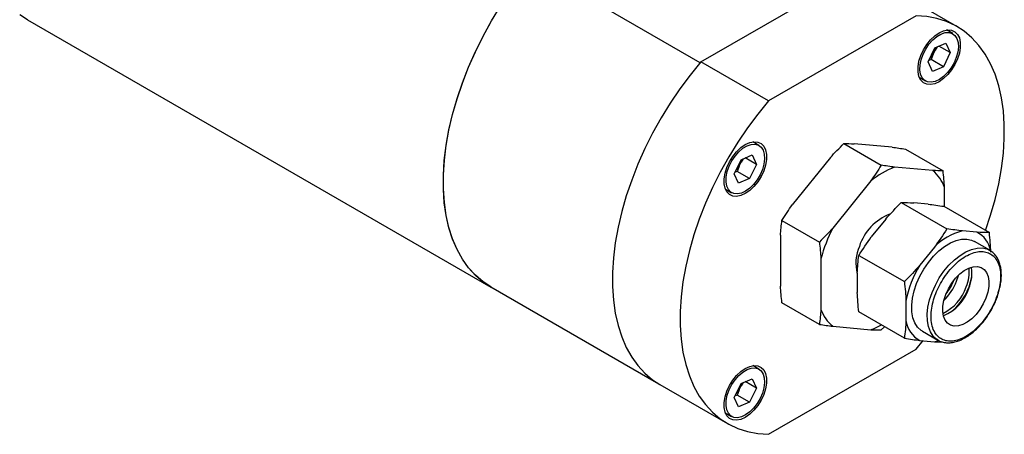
# Model space of a CAD drawing. Header units: inches. Extents: x 7 to 41.4, y 5.3 to 27.
# Tile 10 of 13: x 34.3 to 41.4, y 13.9 to 16.9. Entities that reach past the tile are written whole.
import ezdxf

# ---------------------------------------------------------------- set-up
doc = ezdxf.new("R2010")
doc.units = ezdxf.units.IN
doc.header["$LTSCALE"] = 4
doc.header["$MEASUREMENT"] = 0

msp = doc.modelspace()

# ---------------------------------------------------------------- linework, layer by layer
at = {"color": 7, "linetype": 'Continuous', "lineweight": 25}
for p, q in [((39.2369, 16.584), (38.0178, 17.2877)), ((39.2418, 16.5897), (40.3059, 17.204)), ((41.0877, 16.8454), (40.6005, 17.1266)), ((34.3871, 16.8941), (37.7278, 14.9655)), ((40.793, 16.9228), (39.729, 16.3085)), ((41.058, 16.7938), (41.0125, 16.8201)), ((40.88, 16.5896), (40.9289, 16.6914)), ((40.9289, 16.6914), (41.0086, 16.7252)), ((40.9451, 16.6983), (40.9305, 16.6746)), ((41.0393, 16.6571), (40.9583, 16.7039)), ((41.0086, 16.7252), (41.0393, 16.6571)), ((40.9157, 16.6438), (40.9305, 16.6746)), ((41.0393, 16.6571), (40.9903, 16.5553)), ((39.729, 16.3085), (39.2418, 16.5897)), ((40.9107, 16.5215), (40.88, 16.5896)), ((40.9022, 16.6062), (40.8855, 16.601)), ((40.9903, 16.5553), (40.9022, 16.6062)), ((40.9903, 16.5553), (40.9107, 16.5215)), ((40.8165, 16.4787), (40.8612, 16.4529)), ((39.6608, 15.9872), (39.6155, 16.0134)), ((40.2721, 16.0008), (40.5422, 15.8449)), ((40.621, 15.975), (40.3465, 15.9996)), ((39.5317, 15.8848), (39.6114, 15.9186)), ((39.6114, 15.9186), (39.6421, 15.8505)), ((40.1755, 15.9009), (39.9011, 15.5595)), ((40.7176, 15.961), (40.9876, 15.8051)), ((39.4827, 15.7829), (39.5317, 15.8848)), ((39.5185, 15.8371), (39.5333, 15.8679)), ((39.5479, 15.8917), (39.5333, 15.8679)), ((39.6421, 15.8505), (39.5611, 15.8973)), ((39.6421, 15.8505), (39.5931, 15.7487)), ((40.9133, 15.8063), (40.6388, 15.8308)), ((39.5134, 15.7149), (39.4827, 15.7829)), ((39.5049, 15.7996), (39.4882, 15.7944)), ((39.5931, 15.7487), (39.5049, 15.7996)), ((39.5931, 15.7487), (39.5134, 15.7149)), ((40.4678, 15.7322), (40.1934, 15.3907)), ((39.4187, 15.6724), (39.464, 15.6463)), ((40.9987, 15.5451), (40.9987, 15.6847)), ((40.6869, 15.5757), (41.0154, 15.3861)), ((40.8809, 15.5638), (40.777, 15.5731)), ((40.9932, 15.5484), (41.3217, 15.3587)), ((39.8267, 15.4467), (40.0968, 15.2908)), ((40.5746, 15.4563), (40.4708, 15.3271)), ((39.8156, 15.3392), (39.8156, 14.9732)), ((41.2316, 15.3613), (41.1278, 15.3706)), ((41.3249, 15.231), (41.2136, 15.2953)), ((40.3807, 15.1948), (40.7092, 15.0052)), ((40.9254, 15.2538), (40.8215, 15.1246)), ((40.1079, 15.1704), (40.1079, 14.8044)), ((40.3696, 15.0663), (40.3696, 14.9278)), ((37.7285, 14.9668), (38.9225, 14.2776)), ((40.0968, 14.6969), (39.8267, 14.8528)), ((40.7204, 14.8638), (40.7204, 14.7253)), ((40.7092, 14.5968), (40.3807, 14.7865)), ((41.3183, 14.773), (41.3322, 14.7949)), ((40.1934, 14.6828), (40.4678, 14.6583)), ((40.5422, 14.6571), (40.5646, 14.6803)), ((40.8396, 14.6474), (40.9509, 14.5832)), ((40.793, 14.5181), (40.8439, 14.5794)), ((40.8215, 14.5814), (40.9254, 14.5721)), ((40.9254, 14.5721), (40.9842, 14.5704)), ((39.729, 13.9039), (40.793, 14.5181)), ((39.6608, 14.3737), (39.6161, 14.3995)), ((39.4827, 14.1695), (39.5317, 14.2713)), ((39.5317, 14.2713), (39.6114, 14.3051)), ((39.5479, 14.2782), (39.5333, 14.2545)), ((39.6421, 14.2371), (39.5611, 14.2838)), ((39.6114, 14.3051), (39.6421, 14.2371)), ((38.9471, 14.2625), (39.4343, 13.9813)), ((39.5185, 14.2237), (39.5333, 14.2545)), ((39.6421, 14.2371), (39.5931, 14.1352)), ((39.5134, 14.1014), (39.4827, 14.1695)), ((39.5049, 14.1861), (39.4882, 14.1809)), ((39.5931, 14.1352), (39.5049, 14.1861)), ((39.5931, 14.1352), (39.5134, 14.1014)), ((39.4184, 14.0591), (39.464, 14.0328))]:
    msp.add_line(p, q, dxfattribs=at)
at = {"color": 7, "linetype": 'Continuous', "lineweight": 25, "flags": 128}
for points in [[(37.7285, 14.9668), (37.6733, 15.0033), (37.618, 15.0506), (37.568, 15.1056), (37.5236, 15.1679), (37.4851, 15.2372), (37.4527, 15.3131), (37.4265, 15.3951), (37.4067, 15.4829), (37.3935, 15.5759), (37.3868, 15.6735), (37.3868, 15.7753), (37.3935, 15.8806), (37.4067, 15.9888), (37.4265, 16.0994), (37.4527, 16.2117), (37.4851, 16.3251), (37.5236, 16.4388), (37.568, 16.5524), (37.618, 16.6651), (37.6733, 16.7762), (37.7336, 16.8852), (37.7986, 16.9915)], [(34.3871, 16.8941), (34.3319, 16.9305)], [(41.2933, 15.3751), (41.3302, 15.4842), (41.363, 15.5981), (41.3894, 15.7109), (41.4093, 15.8221), (41.4227, 15.9308), (41.4294, 16.0367), (41.4294, 16.1389), (41.4227, 16.237), (41.4093, 16.3304), (41.3894, 16.4185), (41.363, 16.5008), (41.3302, 16.5769), (41.2913, 16.6464), (41.2466, 16.7087), (41.1961, 16.7637), (41.1403, 16.8108), (41.0795, 16.85), (41.0139, 16.8809), (40.9441, 16.9035), (40.8703, 16.9174), (40.793, 16.9228)], [(37.7639, 14.9464), (37.7329, 14.9626), (37.6725, 15.002), (37.6172, 15.0493), (37.5672, 15.1042), (37.5229, 15.1666), (37.4843, 15.2358), (37.4519, 15.3117), (37.4257, 15.3938), (37.406, 15.4816), (37.3927, 15.5745), (37.3861, 15.6722), (37.3861, 15.774), (37.3927, 15.8793), (37.406, 15.9875), (37.4257, 16.0981), (37.4519, 16.2104), (37.4843, 16.3238), (37.5229, 16.4375), (37.5672, 16.5511), (37.6172, 16.6637), (37.6725, 16.7749), (37.7281, 16.8757)], [(40.9598, 16.4469), (40.928, 16.4324), (40.8976, 16.4262), (40.8698, 16.4287), (40.846, 16.4397), (40.8272, 16.4587), (40.8142, 16.485), (40.8076, 16.5173), (40.8076, 16.5543), (40.8142, 16.5943), (40.8272, 16.6356), (40.846, 16.6763), (40.8698, 16.7148), (40.8976, 16.7493), (40.928, 16.7783), (40.9598, 16.8005), (40.9917, 16.815), (41.0221, 16.8212), (41.0498, 16.8187), (41.0736, 16.8077), (41.0924, 16.7886), (41.1054, 16.7624), (41.1121, 16.7301), (41.1121, 16.6931), (41.1054, 16.6531), (41.0924, 16.6118), (41.0736, 16.5711), (41.0498, 16.5326), (41.0221, 16.4981), (40.9917, 16.4691), (40.9598, 16.4469)], [(41.0883, 16.759), (41.0967, 16.7305), (41.0987, 16.697), (41.0942, 16.66), (41.0834, 16.6213), (41.0669, 16.5827), (41.0453, 16.5461), (41.0197, 16.513), (40.9913, 16.4851), (40.9614, 16.4636), (40.9314, 16.4497), (40.9028, 16.4438), (40.8768, 16.4464), (40.8547, 16.4572), (40.8375, 16.4758), (40.826, 16.5012), (40.8207, 16.5324), (40.822, 16.5679), (40.8297, 16.6059), (40.8434, 16.6448), (40.8626, 16.6826), (40.8864, 16.7177), (40.9135, 16.7484), (40.9428, 16.7732), (40.9729, 16.791), (41.0024, 16.801), (41.0299, 16.8027), (41.0541, 16.796), (41.0738, 16.7812), (41.0883, 16.759)], [(39.2418, 16.5897), (39.1645, 16.4952), (39.0908, 16.396), (39.0209, 16.2929), (38.9554, 16.1863), (38.8945, 16.0769), (38.8387, 15.9652), (38.7883, 15.8521), (38.7435, 15.738), (38.7046, 15.6237), (38.6719, 15.5098), (38.6455, 15.3969), (38.6255, 15.2858), (38.6121, 15.177), (38.6054, 15.0712), (38.6054, 14.9689), (38.6121, 14.8708), (38.6255, 14.7775), (38.6455, 14.6894), (38.6719, 14.607), (38.7046, 14.5309), (38.7435, 14.4615), (38.7883, 14.3991), (38.8387, 14.3442), (38.8945, 14.297), (38.9471, 14.2625)], [(39.729, 16.3085), (39.6517, 16.2139), (39.5779, 16.1148), (39.5081, 16.0116), (39.4425, 15.905), (39.3817, 15.7956), (39.3259, 15.684), (39.2755, 15.5708), (39.2307, 15.4568), (39.1918, 15.3425), (39.1591, 15.2285), (39.1326, 15.1157), (39.1127, 15.0046), (39.0993, 14.8958), (39.0926, 14.7899), (39.0926, 14.6877), (39.0993, 14.5896), (39.1127, 14.4962), (39.1326, 14.4081), (39.1591, 14.3258), (39.1918, 14.2497), (39.2307, 14.1802), (39.2755, 14.1179), (39.3259, 14.0629), (39.3817, 14.0158), (39.4425, 13.9766), (39.5081, 13.9457), (39.5779, 13.9232), (39.6517, 13.9092), (39.729, 13.9039)], [(39.5622, 15.64), (39.5304, 15.6255), (39.4999, 15.6194), (39.4722, 15.6219), (39.4484, 15.6329), (39.4296, 15.6519), (39.4166, 15.6782), (39.4099, 15.7105), (39.4099, 15.7474), (39.4166, 15.7874), (39.4296, 15.8287), (39.4484, 15.8695), (39.4722, 15.9079), (39.4999, 15.9424), (39.5304, 15.9714), (39.5622, 15.9937), (39.594, 16.0082), (39.6245, 16.0143), (39.6522, 16.0119), (39.676, 16.0009), (39.6948, 15.9818), (39.7078, 15.9556), (39.7145, 15.9232), (39.7145, 15.8863), (39.7078, 15.8463), (39.6948, 15.805), (39.676, 15.7642), (39.6522, 15.7258), (39.6245, 15.6913), (39.594, 15.6623), (39.5622, 15.64)], [(39.691, 15.9524), (39.6995, 15.9239), (39.7015, 15.8904), (39.697, 15.8534), (39.6862, 15.8147), (39.6696, 15.7761), (39.648, 15.7395), (39.6224, 15.7064), (39.594, 15.6785), (39.5641, 15.657), (39.5342, 15.6431), (39.5055, 15.6372), (39.4796, 15.6397), (39.4574, 15.6506), (39.4402, 15.6691), (39.4287, 15.6946), (39.4235, 15.7258), (39.4248, 15.7613), (39.4324, 15.7993), (39.4462, 15.8382), (39.4654, 15.876), (39.4891, 15.9111), (39.5163, 15.9418), (39.5456, 15.9666), (39.5757, 15.9844), (39.6052, 15.9944), (39.6326, 15.9961), (39.6568, 15.9893), (39.6766, 15.9746), (39.691, 15.9524)], [(40.7975, 14.9918), (40.821, 15.0449), (40.8496, 15.0961), (40.8825, 15.1443), (40.919, 15.1882), (40.9581, 15.2268), (40.9989, 15.2591), (41.0404, 15.2843), (41.0816, 15.3018), (41.1214, 15.3112), (41.1588, 15.3122), (41.193, 15.3048), (41.2136, 15.2953)], [(41.2965, 14.8861), (41.2774, 14.8444), (41.2535, 14.8047), (41.2257, 14.7687), (41.1951, 14.7377), (41.1628, 14.7129), (41.1301, 14.6952), (41.0982, 14.6854), (41.0683, 14.6838), (41.0417, 14.6904), (41.0193, 14.7051), (41.002, 14.7272), (40.9905, 14.756), (40.9852, 14.7902), (40.9862, 14.8286), (40.9937, 14.8697), (41.0072, 14.912), (41.0263, 14.9537), (41.0502, 14.9934), (41.078, 15.0294), (41.1086, 15.0604), (41.1409, 15.0852), (41.1737, 15.1029), (41.2055, 15.1127), (41.2354, 15.1143), (41.262, 15.1076), (41.2844, 15.093), (41.3017, 15.0708), (41.3132, 15.0421), (41.3185, 15.0079), (41.3175, 14.9695), (41.31, 14.9283), (41.2965, 14.8861)], [(41.0853, 15.008), (41.0988, 15.0502), (41.0992, 15.0517)], [(40.8396, 14.6474), (40.83, 14.6535), (40.8048, 14.677), (40.785, 14.7077), (40.7711, 14.7448), (40.7636, 14.7876), (40.7625, 14.8349), (40.7679, 14.8855), (40.7797, 14.9383), (40.7975, 14.9918)], [(40.9254, 14.5721), (40.9501, 14.5779), (40.9535, 14.5789)], [(39.5622, 14.0261), (39.5304, 14.0116), (39.4999, 14.0054), (39.4722, 14.0079), (39.4484, 14.0189), (39.4296, 14.038), (39.4166, 14.0642), (39.4099, 14.0965), (39.4099, 14.1335), (39.4166, 14.1735), (39.4296, 14.2148), (39.4484, 14.2555), (39.4722, 14.294), (39.4999, 14.3285), (39.5304, 14.3575), (39.5622, 14.3797), (39.594, 14.3942), (39.6245, 14.4004), (39.6522, 14.3979), (39.676, 14.3869), (39.6948, 14.3679), (39.7078, 14.3416), (39.7145, 14.3093), (39.7145, 14.2723), (39.7078, 14.2323), (39.6948, 14.1911), (39.676, 14.1503), (39.6522, 14.1118), (39.6245, 14.0773), (39.594, 14.0483), (39.5622, 14.0261)], [(39.691, 14.3389), (39.6995, 14.3104), (39.7015, 14.2769), (39.697, 14.2399), (39.6862, 14.2012), (39.6696, 14.1627), (39.648, 14.126), (39.6224, 14.0929), (39.594, 14.065), (39.5641, 14.0435), (39.5342, 14.0296), (39.5055, 14.0237), (39.4796, 14.0263), (39.4574, 14.0371), (39.4402, 14.0557), (39.4287, 14.0812), (39.4235, 14.1124), (39.4248, 14.1478), (39.4324, 14.1858), (39.4462, 14.2247), (39.4654, 14.2626), (39.4891, 14.2976), (39.5163, 14.3283), (39.5456, 14.3531), (39.5757, 14.3709), (39.6052, 14.3809), (39.6326, 14.3826), (39.6568, 14.3759), (39.6766, 14.3611), (39.691, 14.3389)]]:
    msp.add_lwpolyline(points, dxfattribs=at)
at = {"color": 8, "linetype": 'Continuous', "lineweight": 25, "flags": 128}
for points in [[(40.9089, 14.9275), (40.9324, 14.9806), (40.961, 15.0319), (40.9939, 15.08), (41.0304, 15.124), (41.0695, 15.1625), (41.1103, 15.1948), (41.1518, 15.22), (41.1929, 15.2375), (41.2327, 15.2469), (41.2702, 15.2479), (41.3044, 15.2405), (41.3258, 15.2305)], [(40.9523, 14.5824), (40.9414, 14.5893), (40.9161, 14.6127), (40.8963, 14.6434), (40.8825, 14.6806), (40.8749, 14.7233), (40.8738, 14.7706), (40.8792, 14.8212), (40.891, 14.874), (40.9089, 14.9275)]]:
    msp.add_lwpolyline(points, dxfattribs=at)
at = {"color": 7, "linetype": 'Continuous', "lineweight": 25}
for centre, radius, start, end in [((40.7944, 16.7239), 0.1448, 340.08805, 348.28384), ((40.7778, 16.7274), 0.1613, 314.58188, 328.78272), ((39.3805, 15.9207), 0.1613, 314.58188, 328.78272), ((39.3971, 15.9173), 0.1448, 340.08805, 348.28384), ((40.8632, 15.2446), 0.6277, 110.9508, 129.04382), ((40.7417, 15.5949), 0.2723, 19.25806, 50.94329), ((40.7351, 15.1469), 0.3683, 110.72376, 162.16876), ((41.1463, 14.8943), 1.0745, 152.48135, 165.10729), ((41.2233, 14.9714), 0.4105, 103.46114, 136.53349), ((41.1518, 15.1987), 0.1811, 9.50042, 63.86069), ((40.6472, 15.141), 0.2882, 155.68063, 195.58889), ((41.4094, 14.7465), 0.699, 147.25131, 170.33733), ((40.9013, 15.0759), 0.2757, 336.91532, 5.77493), ((40.9323, 15.0619), 0.2636, 336.49895, 10.36345), ((40.7181, 15.1497), 0.3936, 314.36607, 338.90506), ((40.661, 15.1824), 0.4386, 322.33741, 337.66797), ((40.771, 15.1189), 0.4313, 310.68296, 349.32242), ((40.8458, 15.0696), 0.3254, 295.61829, 341.78364), ((40.8744, 15.0519), 0.3144, 291.49596, 342.38348), ((40.3649, 14.8942), 0.2723, 199.25806, 230.94329), ((40.2807, 15.1649), 0.5401, 290.27825, 299.06093), ((40.9035, 14.7465), 0.1843, 186.58779, 243.61356), ((39.3971, 14.3038), 0.1448, 340.08805, 348.28384), ((39.3805, 14.3073), 0.1613, 314.58188, 328.78272)]:
    msp.add_arc(centre, radius, start, end, dxfattribs=at)
for points in [[(40.9157, 16.6438), (40.9106, 16.6315), (40.9061, 16.6189), (40.9022, 16.6062)], [(40.1755, 15.9009), (40.2071, 15.9347), (40.2393, 15.968), (40.2721, 16.0008)], [(40.2721, 16.0008), (40.2962, 16.0008), (40.3209, 16.0004), (40.3465, 15.9996)], [(40.621, 15.975), (40.6525, 15.9708), (40.6847, 15.9661), (40.7176, 15.961)], [(39.5185, 15.8371), (39.5133, 15.8249), (39.5089, 15.8123), (39.5049, 15.7996)], [(40.5422, 15.8449), (40.5182, 15.807), (40.4934, 15.7694), (40.4678, 15.7322)], [(40.6388, 15.8308), (40.6073, 15.8351), (40.575, 15.8398), (40.5422, 15.8449)], [(40.9876, 15.8051), (40.9636, 15.8051), (40.9389, 15.8055), (40.9133, 15.8063)], [(40.9987, 15.6847), (40.9958, 15.7245), (40.992, 15.7646), (40.9876, 15.8051)], [(39.8267, 15.4467), (39.8508, 15.4846), (39.8755, 15.5222), (39.9011, 15.5595)], [(40.5746, 15.4563), (40.6105, 15.4973), (40.6481, 15.5369), (40.6869, 15.5757)], [(40.6869, 15.5757), (40.7154, 15.5757), (40.7451, 15.575), (40.777, 15.5731)], [(40.8809, 15.5638), (40.9167, 15.5596), (40.9544, 15.5544), (40.9932, 15.5484)], [(39.8156, 15.3392), (39.8186, 15.3755), (39.8223, 15.4113), (39.8267, 15.4467)], [(40.1934, 15.3907), (40.1618, 15.3569), (40.1296, 15.3236), (40.0968, 15.2908)], [(41.0154, 15.3861), (40.987, 15.3413), (40.9572, 15.2971), (40.9254, 15.2538)], [(41.1278, 15.3706), (41.0919, 15.3748), (41.0542, 15.3801), (41.0154, 15.3861)], [(41.3217, 15.3587), (41.2933, 15.3587), (41.2635, 15.3595), (41.2316, 15.3613)], [(41.3328, 15.2174), (41.3308, 15.2637), (41.3269, 15.3109), (41.3217, 15.3587)], [(40.0968, 15.2908), (40.1012, 15.2504), (40.1049, 15.2102), (40.1079, 15.1704)], [(40.3807, 15.1948), (40.4091, 15.2396), (40.4389, 15.2838), (40.4708, 15.3271)], [(40.3696, 15.0663), (40.3716, 15.1103), (40.3755, 15.153), (40.3807, 15.1948)], [(40.8215, 15.1246), (40.7857, 15.0836), (40.748, 15.044), (40.7092, 15.0052)], [(40.7092, 15.0052), (40.7144, 14.9574), (40.7183, 14.9101), (40.7204, 14.8638)], [(39.8267, 14.8528), (39.8223, 14.8932), (39.8186, 14.9334), (39.8156, 14.9732)], [(40.3807, 14.7865), (40.3755, 14.8343), (40.3716, 14.8815), (40.3696, 14.9278)], [(40.1079, 14.8044), (40.1049, 14.7681), (40.1012, 14.7323), (40.0968, 14.6969)], [(40.0968, 14.6969), (40.1296, 14.6918), (40.1618, 14.6871), (40.1934, 14.6828)], [(40.7204, 14.7253), (40.7183, 14.6813), (40.7144, 14.6386), (40.7092, 14.5968)], [(40.4678, 14.6583), (40.4934, 14.6574), (40.5182, 14.6571), (40.5422, 14.6571)], [(40.7092, 14.5968), (40.748, 14.5908), (40.7857, 14.5856), (40.8215, 14.5814)], [(39.5185, 14.2237), (39.5133, 14.2114), (39.5089, 14.1988), (39.5049, 14.1861)]]:
    msp.add_open_spline(points, degree=3, dxfattribs=at)
for points, knots in [([(40.9349, 14.9184), (40.9272, 14.8987), (40.914, 14.858), (40.9023, 14.7967), (40.9, 14.7371), (40.9081, 14.6829), (40.9265, 14.6379), (40.9538, 14.6044), (40.9875, 14.5835), (41.0259, 14.5743), (41.0685, 14.5762), (41.1157, 14.5899), (41.1662, 14.6164), (41.2172, 14.6553), (41.2654, 14.7044), (41.308, 14.7605), (41.343, 14.8196), (41.37, 14.8795), (41.3897, 14.9401), (41.4014, 15.0013), (41.4037, 15.061), (41.3956, 15.1152), (41.3772, 15.1602), (41.3499, 15.1937), (41.3162, 15.2146), (41.2778, 15.2237), (41.2352, 15.2218), (41.188, 15.2081), (41.1375, 15.1816), (41.0865, 15.1428), (41.0383, 15.0937), (40.9957, 15.0376), (40.9608, 14.9785), (40.9425, 14.9381), (40.9349, 14.9184)], [0, 0, 0, 0, 0.029129, 0.060003, 0.09216, 0.125, 0.15784, 0.189997, 0.220871, 0.25, 0.279129, 0.310003, 0.34216, 0.375, 0.40784, 0.439997, 0.470871, 0.5, 0.529129, 0.560003, 0.59216, 0.625, 0.65784, 0.689997, 0.720871, 0.75, 0.779129, 0.810003, 0.84216, 0.875, 0.90784, 0.939997, 0.970871, 1, 1, 1, 1]), ([(41.3322, 14.7949), (41.3411, 14.8113), (41.3537, 14.8344), (41.369, 14.8694), (41.3806, 14.8993), (41.3917, 14.9348), (41.4004, 14.9714), (41.4063, 15.0087), (41.4087, 15.0455), (41.4075, 15.0812), (41.4025, 15.1151), (41.3935, 15.1466), (41.3803, 15.1754), (41.3626, 15.2006), (41.3442, 15.2193), (41.3304, 15.2269), (41.3255, 15.2296)], [0, 0, 0, 0, 0.096814, 0.135893, 0.200375, 0.266635, 0.33702, 0.409693, 0.483982, 0.559425, 0.635817, 0.713107, 0.791492, 0.871477, 0.954085, 1, 1, 1, 1]), ([(40.9529, 14.5831), (40.9563, 14.5809), (40.9696, 14.5725), (40.9957, 14.5657), (41.0297, 14.5628), (41.0645, 14.5669), (41.1, 14.5771), (41.1355, 14.5931), (41.1705, 14.6141), (41.2041, 14.6393), (41.236, 14.6684), (41.2634, 14.6977), (41.2863, 14.726), (41.3041, 14.7499), (41.314, 14.766), (41.3183, 14.773)], [0, 0, 0, 0, 0.034921, 0.133977, 0.224458, 0.315061, 0.405213, 0.494548, 0.582718, 0.669192, 0.752513, 0.836368, 0.897239, 0.955618, 1, 1, 1, 1])]:
    msp.add_open_spline(points, degree=3, knots=knots, dxfattribs=at)

doc.saveas('drawing.dxf')
